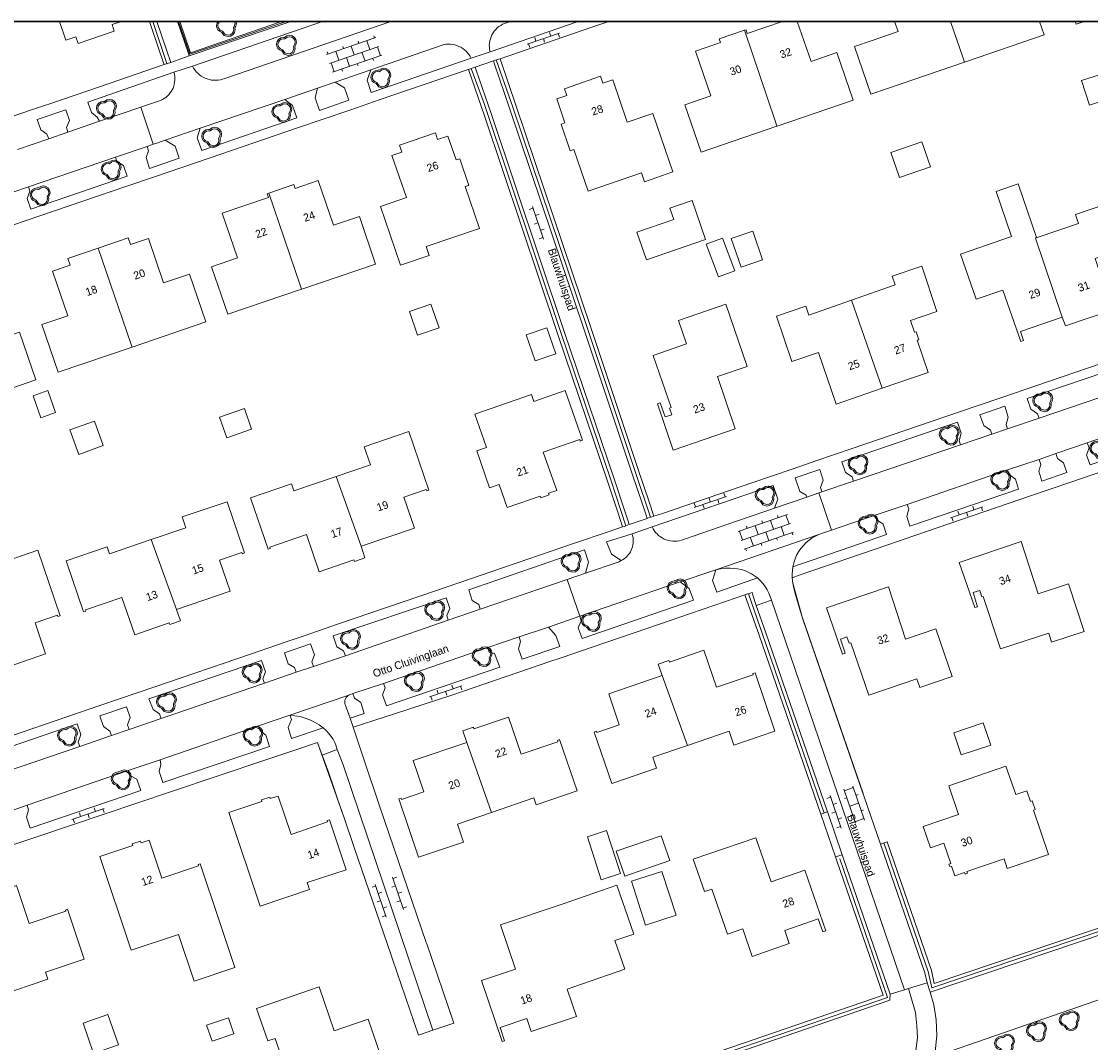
# Model space of a CAD drawing. Header units: metres. Extents: x 231584 to 239351, y 577231 to 577839.
# Tile 13 of 70: x 231784 to 231921, y 577560 to 577691. Entities that reach past the tile are written whole.
import ezdxf
from ezdxf.enums import TextEntityAlignment as Align

# ---------------------------------------------------------------- set-up
doc = ezdxf.new("R2010")
doc.units = ezdxf.units.M
doc.header["$MEASUREMENT"] = 0
for name, color, linetype, lineweight in [('B01', 1, 'Continuous', 0), ('B02', 12, 'Continuous', 0), ('B07', 12, 'Continuous', 0), ('B14', 1, 'Continuous', 0), ('HAAG', 7, 'Continuous', 0), ('S02', 7, 'Continuous', 0), ('S03', 7, 'Continuous', 0), ('s_BOOM', 7, 'Continuous', 0), ('T00', 34, 'Continuous', 0), ('T10', 7, 'Continuous', 0), ('V01', 8, 'Continuous', 0), ('V02', 253, 'Continuous', 0), ('Z02_huisnummer', 7, 'Continuous', 0), ('Z06_straatnaam', 7, 'Continuous', 0)]:
    doc.layers.add(name, color=color, linetype=linetype, lineweight=lineweight)
doc.styles.add('Style-CHAR_FAST_FONT', font='CHAR_FAST_FONT.shx')

# ---------------------------------------------------------------- blocks, each defined once
blk = doc.blocks.new('BOOM')
at = {"lineweight": -2, "flags": 128}
blk.add_lwpolyline([(12.8, 4), (12.1, 7.4), (10.2, 10.2), (7.3, 12.1), (3.9, 12.8), (0.4, 12.1), (-2.5, 10.1), (-3.9, 10.2), (-7.3, 9.5), (-10.2, 7.6), (-12.1, 4.8), (-12.8, 1.4), (-12.3, -1.4), (-11, -3.9), (-8.9, -5.8), (-6.2, -7), (-3, -11.2), (2.1, -12.8), (5.5, -12.1), (8.4, -10.2), (10.3, -7.4), (11, -4), (10.7, -1.7), (12.1, 0.9), (12.8, 4)], dxfattribs=at)
blk.add_lwpolyline([(11, 4), (10.5, 6.7), (8.9, 8.9), (6.7, 10.5), (3.9, 11), (1.1, 10.5), (-2, 8.3), (-3.8, 8.5), (-6.7, 7.9), (-8.9, 6.4), (-10.5, 4.2), (-11, 1.4), (-10.7, -0.9), (-9.6, -2.9), (-7.9, -4.4), (-5.1, -5.7), (-2, -9.7), (2.2, -11), (4.9, -10.5), (7.1, -9), (8.7, -6.7), (9.2, -3.9), (8.9, -1.3), (10.5, 1.5)], close=True, dxfattribs=at)
blk = doc.blocks.new('OV6')
at = {"color": 0}
for p, q in [((0, 0), (44, 0)), ((2, 5), (2, 0)), ((12, 0), (12, -5)), ((22, 5), (22, 0)), ((32, 0), (32, -5)), ((42, 5), (42, 0))]:
    blk.add_line(p, q, dxfattribs=at)
blk = doc.blocks.new('OV2')
at = {"color": 0}
for p, q in [((3.1, -23), (3.1, 23)), ((3.1, 21), (15.1, 21)), ((15.1, -23), (15.1, 23)), ((0.1, 11.5), (3.1, 11.5)), ((3.1, 0), (15.1, 0)), ((15.1, 10.5), (18.1, 10.5)), ((0.1, -11.5), (3.1, -11.5)), ((15.1, -10.5), (18.1, -10.5)), ((3.1, -21), (15.1, -21))]:
    blk.add_line(p, q, dxfattribs=at)
blk = doc.blocks.new('OV4')
at = {"color": 0}
for p, q in [((12.5, 15), (12.5, 12)), ((33.5, 15), (33.5, 12)), ((54.5, 15), (54.5, 12)), ((0, 12), (67, 12)), ((0, 0), (67, 0)), ((2, 12), (2, 0)), ((12.5, 0), (12.5, -12)), ((23, 12), (23, 0)), ((33.5, 0), (33.5, -12)), ((44, 12), (44, 0)), ((54.5, 0), (54.5, -12)), ((65, 12), (65, 0)), ((0, -12), (67, -12)), ((2, -12), (2, -15)), ((23, -12), (23, -15)), ((44, -12), (44, -15)), ((65, -12), (65, -15))]:
    blk.add_line(p, q, dxfattribs=at)

msp = doc.modelspace()

# ---------------------------------------------------------------- linework, layer by layer
at = {"flags": 128}
for points in [[(231583.557, 577690.779), (232382.246, 577690.779), (232382.246, 577231.173), (231583.557, 577231.173)], [(232382.246, 577231.173), (232382.246, 577690.779), (231583.557, 577690.779), (231583.557, 577231.173)]]:
    msp.add_lwpolyline(points, close=True, dxfattribs=at)
at = {"layer": 'B01', "flags": 128}
for points in [[(231788.472, 577690.779), (231789.307, 577688.35), (231790.596, 577688.793), (231790.891, 577687.933)], [(231790.891, 577687.933), (231795.503, 577689.518), (231795.224, 577690.371), (231796.427, 577690.779)], [(231881.222, 577690.779), (231876.701, 577689.23), (231876.538, 577689.703), (231876.349, 577689.638)], [(231880.512, 577677.326), (231880.543, 577677.337), (231890.276, 577680.678), (231888.188, 577686.769), (231884.88, 577685.635), (231883.117, 577690.779)], [(231895.602, 577690.779), (231896.048, 577689.481), (231892.739, 577688.321), (231890.46, 577687.54)], [(231904.567, 577685.554), (231904.808, 577685.636), (231914.79, 577689.05), (231914.197, 577690.779)], [(231918.758, 577690.779), (231918.878, 577690.429), (231919.903, 577690.779)], [(231876.349, 577689.638), (231873.114, 577688.524), (231873.275, 577688.056), (231870.058, 577686.953), (231872.014, 577681.245), (231868.694, 577680.097), (231870.805, 577673.994), (231880.512, 577677.326)], [(231890.46, 577687.54), (231892.551, 577681.443)], [(231892.551, 577681.443), (231894.83, 577682.224), (231904.567, 577685.554)], [(231863.531, 577670.215), (231867.146, 577671.465), (231864.604, 577678.982), (231861.297, 577677.864), (231859.442, 577683.299), (231858.163, 577682.863), (231857.863, 577683.735), (231853.241, 577682.147), (231853.538, 577681.284), (231852.254, 577680.846), (231853.307, 577677.752), (231852.836, 577677.593), (231853.985, 577674.194), (231854.463, 577674.356), (231856.283, 577669.008), (231863.136, 577671.358), (231863.531, 577670.215)], [(231835.496, 577661.887), (231842.343, 577664.234), (231840.525, 577669.587), (231840.997, 577669.747), (231839.841, 577673.163), (231839.362, 577673.001), (231838.31, 577676.068), (231836.978, 577675.614), (231836.688, 577676.466), (231832.078, 577674.895), (231832.378, 577674.015), (231831.125, 577673.588), (231832.971, 577668.172), (231829.667, 577667.046), (231832.229, 577659.528), (231835.877, 577660.742), (231835.496, 577661.887)], [(231819.539, 577656.44), (231819.57, 577656.45), (231829.017, 577659.659), (231826.942, 577665.766), (231823.628, 577664.64), (231821.641, 577670.365), (231818.714, 577669.349), (231818.545, 577669.844), (231815.349, 577668.752)], [(231913.81, 577663.04), (231911.446, 577669.959), (231908.631, 577668.979), (231910.604, 577663.208)], [(231815.349, 577668.752), (231815.13, 577668.677), (231815.29, 577668.21), (231809.364, 577666.168), (231811.303, 577660.445), (231807.997, 577659.297), (231810.061, 577653.22), (231819.539, 577656.44)], [(231922.555, 577667.296), (231918.78, 577666.006), (231919.168, 577664.87), (231913.868, 577663.06), (231913.81, 577663.04)], [(231917.11, 577652.851), (231917.502, 577651.726), (231923.573, 577653.801), (231922.167, 577657.917), (231922.366, 577657.985), (231922.01, 577659.026), (231921.812, 577658.958), (231921.323, 577660.386), (231924.541, 577661.486), (231922.555, 577667.296)], [(231910.604, 577663.208), (231904.059, 577660.929), (231906.074, 577655.14), (231909.474, 577656.324), (231911.772, 577649.722), (231912.15, 577649.854), (231911.756, 577650.987), (231917.11, 577652.851)], [(231793.43, 577661.69), (231789.568, 577660.376), (231789.858, 577659.523), (231787.579, 577658.744), (231789.541, 577653.026), (231786.22, 577651.884), (231788.32, 577645.775), (231797.792, 577649.008)], [(231797.792, 577649.008), (231807.24, 577652.232), (231805.154, 577658.361), (231801.833, 577657.231), (231799.878, 577662.949), (231797.58, 577662.163), (231797.294, 577663.004), (231793.436, 577661.692), (231793.43, 577661.69)], [(231894.009, 577643.724), (231899.922, 577645.747), (231898.511, 577649.873), (231898.72, 577649.944), (231898.366, 577650.975), (231898.159, 577650.904), (231897.64, 577652.419), (231901.03, 577653.578), (231899.088, 577659.384), (231895.305, 577658.119), (231895.689, 577656.971), (231890.064, 577655.004)], [(231776.022, 577641.562), (231785.464, 577644.789), (231783.352, 577650.93), (231780.065, 577649.8), (231778.113, 577655.507), (231775.813, 577654.72), (231775.519, 577655.577), (231771.665, 577654.256), (231771.65, 577654.251)], [(231890.064, 577655.004), (231884.61, 577653.097), (231884.215, 577654.251), (231880.44, 577652.959), (231882.426, 577647.151), (231885.832, 577648.316), (231888.095, 577641.701), (231894.009, 577643.724)], [(231865.547, 577641.839), (231865.187, 577641.716), (231867.206, 577635.801), (231875.155, 577638.514), (231872.869, 577645.215), (231876.665, 577646.51), (231873.938, 577654.498), (231867.891, 577652.434), (231868.925, 577649.405), (231864.647, 577647.945), (231866.933, 577641.245), (231866.735, 577641.177), (231867.022, 577640.335), (231866.161, 577640.041), (231865.547, 577641.839)], [(231842.013, 577635.708), (231843.655, 577630.965), (231844.885, 577631.391), (231845.918, 577628.411), (231850.127, 577629.882), (231850.205, 577629.663), (231851.286, 577630.046), (231851.21, 577630.26), (231852.257, 577630.626), (231850.535, 577635.515), (231855.214, 577637.135), (231855.276, 577636.956), (231855.57, 577637.058), (231853.36, 577643.432), (231849.335, 577642.036), (231849.024, 577642.934), (231841.767, 577640.381), (231843.24, 577636.133), (231842.013, 577635.708)], [(231827.192, 577623.454), (231834.012, 577625.772), (231832.66, 577629.752), (231835.526, 577630.73), (231835.581, 577630.569), (231835.865, 577630.666), (231833.302, 577638.176), (231827.576, 577636.222), (231828.361, 577633.922), (231823.983, 577632.428)], [(231823.983, 577632.428), (231818.552, 577630.575), (231818.249, 577631.463), (231812.987, 577629.667), (231815.232, 577623.091), (231815.516, 577623.188), (231815.461, 577623.349), (231820.166, 577624.955), (231821.785, 577620.192), (231826.227, 577621.702), (231826.299, 577621.495), (231827.661, 577621.967), (231827.192, 577623.454)], [(231803.49, 577615.335), (231810.354, 577617.709), (231808.994, 577621.689), (231811.867, 577622.666), (231811.922, 577622.505), (231812.206, 577622.602), (231809.972, 577629.17), (231804.225, 577627.215), (231804.692, 577625.844), (231800.225, 577624.315)], [(231800.225, 577624.315), (231794.907, 577622.495), (231794.603, 577623.385), (231789.333, 577621.581), (231791.574, 577615.033), (231791.858, 577615.13), (231791.803, 577615.291), (231796.477, 577616.891), (231798.128, 577612.116), (231802.558, 577613.648), (231802.643, 577613.411), (231803.989, 577613.892), (231803.49, 577615.335)], [(231903.881, 577621.364), (231905.881, 577615.59), (231906.242, 577615.708), (231905.656, 577617.515), (231906.512, 577617.793), (231906.777, 577616.975), (231906.968, 577617.036), (231909.161, 577610.284), (231915.371, 577612.301), (231915.743, 577611.159), (231919.908, 577612.513), (231917.919, 577618.638), (231914.009, 577617.368), (231911.827, 577624.074), (231903.881, 577621.364)], [(231779.867, 577607.307), (231786.69, 577609.644), (231785.344, 577613.622), (231788.221, 577614.602), (231788.276, 577614.441), (231788.56, 577614.538), (231785.698, 577622.94), (231779.952, 577620.983), (231781.053, 577617.751), (231776.647, 577616.244)], [(231896.999, 577611.536), (231894.805, 577618.25), (231886.863, 577615.543), (231888.901, 577609.635), (231889.271, 577609.761), (231888.656, 577611.559), (231889.488, 577611.844), (231889.773, 577611.011), (231889.982, 577611.082), (231892.278, 577604.364), (231898.438, 577606.469), (231898.826, 577605.334), (231902.97, 577606.75), (231900.881, 577612.863), (231896.999, 577611.536)], [(231869.019, 577597.906), (231874.372, 577599.736), (231874.985, 577597.937), (231880.248, 577599.73), (231877.691, 577607.236), (231877.407, 577607.139), (231877.462, 577606.978), (231872.763, 577605.378), (231871.14, 577610.123), (231866.707, 577608.607), (231866.639, 577608.807), (231865.273, 577608.344), (231865.776, 577606.87)], [(231865.776, 577606.87), (231858.932, 577604.515), (231860.285, 577600.574), (231857.413, 577599.57), (231857.357, 577599.73), (231857.074, 577599.631), (231859.321, 577593.05), (231865.056, 577595.008), (231864.584, 577596.39), (231869.019, 577597.906)], [(231843.902, 577589.332), (231849.305, 577591.177), (231849.612, 577590.278), (231854.874, 577592.075), (231852.627, 577598.656), (231852.343, 577598.559), (231852.398, 577598.398), (231847.706, 577596.796), (231846.074, 577601.555), (231841.637, 577600.044), (231841.568, 577600.244), (231840.201, 577599.772), (231840.709, 577598.3)], [(231840.709, 577598.3), (231833.835, 577595.974), (231835.194, 577591.969), (231832.342, 577591), (231832.287, 577591.161), (231832.003, 577591.065), (231834.548, 577583.569), (231840.296, 577585.52), (231839.511, 577587.833), (231843.902, 577589.332)], [(231904.931, 577581.519), (231904.86, 577581.727), (231909.64, 577583.355), (231910.054, 577582.136), (231915.356, 577583.939), (231913.42, 577589.613), (231913.628, 577589.684), (231913.239, 577590.814), (231913.031, 577590.742), (231912.567, 577592.095), (231911.131, 577591.602), (231909.876, 577595.24), (231902.55, 577592.713), (231903.805, 577589.073), (231899.258, 577587.505), (231900.191, 577584.801), (231901.892, 577585.388), (231902.8, 577582.758), (231902.571, 577582.68), (231902.674, 577582.377), (231902.882, 577582.448), (231903.308, 577581.198), (231904.557, 577581.624), (231904.628, 577581.416), (231904.931, 577581.519)], [(231814.061, 577590.608), (231810.201, 577589.317), (231814.207, 577577.309), (231820.544, 577579.423), (231820.245, 577580.319), (231825.233, 577581.98), (231823.105, 577588.371), (231822.818, 577588.272), (231822.873, 577588.111), (231818.191, 577586.496), (231816.527, 577591.428), (231815.514, 577591.091), (231815.445, 577591.298), (231814.372, 577590.942), (231814.441, 577590.734), (231814.061, 577590.608)], [(231797.873, 577585.079), (231793.633, 577583.661), (231797.666, 577571.643), (231803.738, 577573.685), (231805.753, 577567.694), (231810.987, 577569.454), (231808.972, 577575.445), (231806.54, 577582.729), (231806.255, 577582.634), (231806.309, 577582.473), (231801.597, 577580.899), (231799.965, 577585.779), (231798.949, 577585.439), (231798.881, 577585.642), (231797.805, 577585.284), (231797.873, 577585.079)], [(231871.199, 577579.16), (231872.154, 577579.489), (231874.146, 577573.702), (231876.132, 577574.386), (231877.312, 577570.857), (231882.065, 577572.5), (231881.508, 577574.165), (231885.804, 577575.659), (231886.371, 577574.009), (231886.76, 577574.131), (231884.084, 577581.915), (231879.754, 577580.423), (231877.808, 577586.077), (231869.771, 577583.311), (231871.199, 577579.16)], [(231780.778, 577579.44), (231780.841, 577579.254), (231776.608, 577577.821), (231777.608, 577574.844), (231776.381, 577574.433), (231777.975, 577569.679), (231779.204, 577570.091), (231780.64, 577565.814), (231786.972, 577567.931), (231786.674, 577568.823), (231791.66, 577570.489), (231789.52, 577576.894), (231789.235, 577576.799), (231789.289, 577576.638), (231784.577, 577575.063), (231782.955, 577579.969), (231781.926, 577579.621), (231781.862, 577579.809), (231780.778, 577579.44)], [(231859.985, 577579.999), (231853.085, 577577.615), (231845.041, 577574.901), (231846.953, 577569.235), (231842.603, 577567.769), (231845.261, 577559.942), (231845.573, 577560.047), (231845.008, 577561.724), (231848.43, 577562.876), (231848.996, 577561.214), (231854.782, 577563.141), (231853.593, 577566.667)], [(231860.978, 577569.215), (231859.713, 577572.876), (231862.154, 577573.72), (231859.985, 577579.999)], [(231853.593, 577566.667), (231855.55, 577567.34), (231860.978, 577569.215)], [(231818.127, 577554.559), (231820.113, 577555.241), (231821.329, 577551.704), (231826.048, 577553.365), (231825.477, 577555.035), (231829.804, 577556.52), (231830.394, 577554.81), (231830.771, 577554.941), (231828.073, 577562.788), (231823.723, 577561.293), (231821.799, 577566.944), (231813.756, 577564.17), (231815.183, 577560.018), (231816.138, 577560.346), (231818.127, 577554.559)]]:
    msp.add_lwpolyline(points, dxfattribs=at)
at = {"layer": 'B02', "flags": 128}
for points in [[(231895.112, 577673.97), (231896.21, 577670.765), (231900.205, 577672.132), (231899.108, 577675.338), (231895.112, 577673.97)], [(231875.898, 577659.24), (231878.668, 577660.177), (231877.412, 577663.89), (231874.642, 577662.953), (231875.898, 577659.24)], [(231873.537, 577662.989), (231871.43, 577662.198), (231872.999, 577658.01), (231875.106, 577658.801), (231873.537, 577662.989)], [(231836.13, 577654.525), (231833.363, 577653.583), (231834.401, 577650.535), (231837.168, 577651.477), (231836.13, 577654.525)], [(231786.97, 577643.42), (231785.089, 577642.741), (231786.107, 577639.919), (231787.987, 577640.604), (231786.97, 577643.42)], [(231812.207, 577641.11), (231809.024, 577640.007), (231809.934, 577637.382), (231813.117, 577638.485), (231812.207, 577641.11)], [(231792.961, 577639.497), (231789.825, 577638.375), (231790.946, 577635.242), (231794.082, 577636.364), (231792.961, 577639.497)], [(231857.964, 577580.677), (231860.441, 577581.474), (231858.664, 577586.997), (231856.187, 577586.2), (231857.964, 577580.677)], [(231867.564, 577576.127), (231865.747, 577581.752), (231861.846, 577580.492), (231863.663, 577574.867), (231867.564, 577576.127)], [(231791.517, 577562.309), (231792.857, 577558.405), (231796.031, 577559.495), (231794.691, 577563.399), (231791.517, 577562.309)]]:
    msp.add_lwpolyline(points, dxfattribs=at)
at = {"layer": 'B07', "flags": 128}
for points in [[(231904.567, 577685.554), (231904.353, 577686.178), (231902.776, 577690.779)], [(231876.349, 577689.638), (231880.314, 577677.912), (231880.512, 577677.326)], [(231819.539, 577656.44), (231819.364, 577656.955), (231815.349, 577668.752)], [(231913.81, 577663.04), (231913.649, 577662.985), (231917.11, 577652.851)], [(231793.43, 577661.69), (231797.629, 577649.481), (231797.792, 577649.008)], [(231890.064, 577655.004), (231894.009, 577643.724)], [(231823.983, 577632.428), (231827.192, 577623.454)], [(231800.225, 577624.315), (231803.49, 577615.335)], [(231865.776, 577606.87), (231869.019, 577597.906)], [(231843.902, 577589.332), (231840.709, 577598.3)]]:
    msp.add_lwpolyline(points, dxfattribs=at)
at = {"layer": 'B14', "flags": 128}
for points in [[(231919.59, 577683.19), (231920.606, 577680.036), (231925.189, 577681.512), (231924.173, 577684.666), (231919.59, 577683.19)], [(231862.533, 577663.759), (231863.754, 577660.192), (231871.35, 577662.792), (231869.631, 577667.815), (231866.766, 577666.835), (231867.264, 577665.378), (231862.533, 577663.759)], [(231848.355, 577650.575), (231849.485, 577647.254), (231852.135, 577648.155), (231851.006, 577651.476), (231848.355, 577650.575)], [(231907.926, 577597.97), (231906.975, 577600.793), (231903.177, 577599.514), (231904.128, 577596.692), (231907.926, 577597.97)], [(231865.676, 577586.342), (231859.904, 577584.367), (231860.999, 577581.168), (231866.77, 577583.143), (231865.676, 577586.342)], [(231810.145, 577562.997), (231807.35, 577562.038), (231808.062, 577559.965), (231810.857, 577560.925), (231810.145, 577562.997)]]:
    msp.add_lwpolyline(points, dxfattribs=at)
at = {"layer": 'HAAG'}
msp.add_line((231800.464, 577690.779), (231802.256, 577685.358), dxfattribs=at)
at = {"layer": 'HAAG', "flags": 128}
for points in [[(231817.54, 577690.779), (231805.193, 577686.555), (231803.753, 577690.779)], [(231846.629, 577679.777), (231844.507, 577685.831)], [(231842.947, 577680.237), (231841.279, 577684.728)], [(231842.947, 577680.237), (231852.824, 577650.743), (231859.197, 577631.959)], [(231846.629, 577679.777), (231856.216, 577651.371), (231862.339, 577633.033)], [(231862.339, 577633.033), (231864.299, 577627.181)], [(231859.197, 577631.959), (231861.139, 577626.099)], [(231999.574, 577621.95), (232000.909, 577618.053), (232001.296, 577617.099), (232004.988, 577605.893), (232006.116, 577602.471), (231900.367, 577566.807), (231899.884, 577568.914), (231894.2, 577585.42)], [(231882.536, 577618.747), (231883.843, 577614.113)], [(231876.838, 577617.359), (231879.784, 577608.977)], [(231891.551, 577591.732), (231883.794, 577614.288)], [(231883.843, 577614.113), (231891.532, 577591.788)], [(231879.784, 577608.977), (231886.575, 577589.229)], [(231824.989, 577588.612), (231821.572, 577598.272)], [(231743.912, 577565.003), (231757.954, 577524.893), (231758.155, 577524.381), (231760.053, 577519.548), (231769.346, 577522.739), (231812.124, 577537.429), (231841.667, 577547.399), (231848.505, 577549.726), (231894.69, 577565.591), (231888.582, 577583.369)]]:
    msp.add_lwpolyline(points, dxfattribs=at)
at = {"layer": 's_BOOM'}
msp.add_line((231811.177, 577690.498), (231811.119, 577690.779), dxfattribs=at)
at = {"layer": 's_BOOM', "flags": 128}
for points in [[(231808.825, 577690.779), (231808.692, 577690.585), (231808.623, 577690.243), (231808.67, 577689.956), (231808.804, 577689.708), (231809.011, 577689.516), (231809.277, 577689.396), (231809.601, 577688.98), (231810.109, 577688.823), (231810.454, 577688.892), (231810.737, 577689.081), (231810.927, 577689.36), (231810.997, 577689.701), (231810.967, 577689.932), (231811.11, 577690.187), (231811.177, 577690.498)], [(231854.828, 577690.779), (231855.009, 577690.723), (231855.289, 577690.779)]]:
    msp.add_lwpolyline(points, dxfattribs=at)
msp.add_lwpolyline([(231810.941, 577690.779), (231809.065, 577690.779), (231809.006, 577690.739), (231808.853, 577690.517), (231808.797, 577690.24), (231808.835, 577690.013), (231808.942, 577689.815), (231809.107, 577689.66), (231809.386, 577689.534), (231809.703, 577689.128), (231810.118, 577689), (231810.387, 577689.054), (231810.614, 577689.205), (231810.766, 577689.428), (231810.824, 577689.707), (231810.789, 577689.966), (231810.948, 577690.248), (231811.002, 577690.499), (231810.946, 577690.772)], close=True, dxfattribs=at)
at = {"layer": 'T00', "flags": 128}
for points in [[(231801.904, 577685.235), (231801.356, 577686.837), (231800.006, 577690.779)], [(231844.987, 577685.996), (231847.055, 577679.922), (231856.642, 577651.516), (231862.765, 577633.178), (231864.113, 577629.141), (231864.725, 577627.322)], [(231842.99, 577678.664), (231840.928, 577684.608)], [(231852.397, 577650.602), (231842.99, 577678.664)], [(231860.714, 577625.954), (231860.097, 577627.818), (231858.77, 577631.818), (231852.397, 577650.602)], [(231893.775, 577585.273), (231894.626, 577585.566), (231900.31, 577569.06), (231900.692, 577567.391), (231912.486, 577571.369), (232005.549, 577602.755), (232004.562, 577605.748), (232000.87, 577616.954), (232000.483, 577617.908), (231999.148, 577621.805), (232000, 577622.096)], [(231878.244, 577612.076), (231876.408, 577617.223)], [(231886.133, 577589.115), (231878.244, 577612.076)], [(231742.154, 577571.387), (231743.806, 577566.666), (231758.376, 577525.049), (231758.574, 577524.545), (231760.315, 577520.113), (231811.98, 577537.855), (231841.522, 577547.825), (231848.359, 577550.151), (231894.118, 577565.871), (231888.157, 577583.223), (231888.025, 577583.608)]]:
    msp.add_lwpolyline(points, dxfattribs=at)
at = {"layer": 'T10', "flags": 128}
for points in [[(231816.951, 577690.779), (231805.27, 577686.756), (231803.903, 577690.779)], [(232001.722, 577617.245), (232005.414, 577606.039), (232006.34, 577603.229), (232006.693, 577602.191), (232006.067, 577601.98), (231900.142, 577566.256)], [(231900.68, 577557.987), (232060.28, 577613.236)], [(231895.025, 577566.002), (231895.003, 577565.223), (231848.651, 577549.3), (231841.813, 577546.973), (231812.27, 577537.003), (231769.492, 577522.313), (231759.792, 577518.982)]]:
    msp.add_lwpolyline(points, dxfattribs=at)
at = {"layer": 'V01', "flags": 128}
for points in [[(231899.76, 577567.452), (231897.393, 577566.742)], [(231900.142, 577566.256), (231899.76, 577567.452)], [(231897.393, 577566.742), (231897.857, 577565.114), (231898.257, 577563.645), (231898.442, 577561.94), (231898.53, 577560.467), (231898.308, 577558.794), (231897.996, 577557.208)], [(231900.68, 577557.987), (231900.81, 577558.608), (231901.015, 577560.691), (231900.915, 577562.731), (231900.621, 577564.633), (231900.142, 577566.256)]]:
    msp.add_lwpolyline(points, dxfattribs=at)
at = {"layer": 'V02'}
for p, q in [((231805.529, 577685.038), (231822.229, 577690.779)), ((231855.019, 577690.779), (231843.705, 577686.891))]:
    msp.add_line(p, q, dxfattribs=at)
at = {"layer": 'V02', "flags": 128}
for points in [[(231800.945, 577690.779), (231802.196, 577687.125), (231802.742, 577685.527)], [(231805.115, 577686.355), (231805.009, 577686.666), (231803.603, 577690.779)], [(231818.135, 577690.779), (231805.376, 577686.443), (231805.115, 577686.355)], [(231830.998, 577690.779), (231809.681, 577683.446), (231809.409, 577683.354), (231809.131, 577683.286), (231808.848, 577683.242), (231808.562, 577683.222), (231808.275, 577683.228), (231807.99, 577683.258), (231807.708, 577683.313), (231807.433, 577683.392), (231807.165, 577683.495), (231806.907, 577683.62), (231806.661, 577683.768), (231806.429, 577683.936), (231806.212, 577684.123), (231806.012, 577684.329), (231805.831, 577684.551), (231805.669, 577684.788), (231805.529, 577685.038)], [(231843.705, 577686.891), (231843.65, 577687.164), (231843.619, 577687.44), (231843.613, 577687.718), (231843.632, 577687.995), (231843.676, 577688.27), (231843.745, 577688.54), (231843.837, 577688.802), (231843.953, 577689.055), (231844.091, 577689.296), (231844.25, 577689.524), (231844.429, 577689.737), (231844.626, 577689.933), (231844.84, 577690.111), (231845.069, 577690.269), (231845.311, 577690.405), (231845.565, 577690.519), (231846.312, 577690.779)], [(231844.987, 577685.996), (231856.778, 577690.042), (231858.924, 577690.779)], [(231828.423, 577684.549), (231837.551, 577687.728), (231837.821, 577687.794), (231838.095, 577687.836), (231838.372, 577687.854), (231838.65, 577687.847), (231838.926, 577687.816), (231839.198, 577687.76), (231839.464, 577687.681), (231839.723, 577687.579), (231839.971, 577687.454), (231840.207, 577687.308), (231840.429, 577687.141), (231840.636, 577686.956), (231840.826, 577686.753), (231840.997, 577686.534), (231841.148, 577686.301), (231841.278, 577686.056)], [(231805.115, 577686.355), (231802.742, 577685.527)], [(231843.705, 577686.891), (231841.278, 577686.056)], [(231801.904, 577685.235), (231793.597, 577682.394), (231787.099, 577680.173), (231786.801, 577680.071), (231785.277, 577679.55), (231781.644, 577678.308), (231776.979, 577676.713)], [(231802.742, 577685.527), (231801.904, 577685.235)], [(231803.153, 577684.25), (231805.529, 577685.038)], [(231841.278, 577686.056), (231828.465, 577681.653), (231827.952, 577683.236), (231828.423, 577684.549)], [(231841.78, 577684.899), (231844.136, 577685.704)], [(231844.136, 577685.704), (231844.521, 577685.836), (231844.987, 577685.996)], [(231863.872, 577627.037), (231863.732, 577627.451), (231863.261, 577628.85), (231861.913, 577632.887), (231855.79, 577651.225), (231846.203, 577679.631), (231844.274, 577685.298), (231844.136, 577685.704)], [(231780.668, 577664.023), (231785.971, 577665.834), (231797.137, 577669.649), (231800.529, 577670.807), (231804.162, 577672.048), (231807.795, 577673.29), (231818.988, 577677.113), (231822.297, 577678.243), (231825.846, 577679.456), (231829.479, 577680.697), (231840.887, 577684.594), (231840.928, 577684.608)], [(231793.604, 577677.973), (231793.327, 577678.511), (231792.595, 577679.072), (231792.13, 577680.435), (231803.153, 577684.25)], [(231803.153, 577684.25), (231803.216, 577684), (231803.257, 577683.746), (231803.276, 577683.489), (231803.273, 577683.231), (231803.248, 577682.974), (231803.201, 577682.721), (231803.132, 577682.473), (231803.042, 577682.231), (231802.932, 577681.998), (231802.802, 577681.776), (231802.653, 577681.565), (231802.487, 577681.368), (231802.305, 577681.186), (231802.107, 577681.021), (231801.896, 577680.873), (231801.673, 577680.744), (231801.44, 577680.634), (231801.198, 577680.545), (231799.377, 577679.928), (231798.9, 577679.767)], [(231828.423, 577684.549), (231823.853, 577682.981)], [(231840.928, 577684.608), (231841.78, 577684.899)], [(231841.78, 577684.899), (231841.907, 577684.532), (231843.844, 577678.947), (231853.251, 577650.885), (231859.624, 577632.101), (231860.951, 577628.101), (231861.42, 577626.686), (231861.566, 577626.245)], [(231821.573, 577682.213), (231817.397, 577680.771)], [(231823.853, 577682.981), (231825.037, 577682.242), (231825.587, 577680.659), (231821.833, 577679.369), (231821.293, 577680.961), (231821.573, 577682.213)], [(231821.573, 577682.213), (231823.853, 577682.981)], [(231798.9, 577679.767), (231793.604, 577677.973)], [(231800.509, 577675.015), (231798.9, 577679.767)], [(231817.397, 577680.771), (231818.386, 577680.009), (231818.938, 577678.409), (231806.744, 577674.211), (231806.12, 577675.824), (231806.541, 577677.069)], [(231806.541, 577677.069), (231817.397, 577680.771)], [(231787.117, 577675.72), (231786.854, 577676.325), (231786.066, 577676.869), (231785.624, 577678.18), (231789.276, 577679.415), (231789.75, 577678.052), (231789.372, 577677.168), (231789.556, 577676.571)], [(231789.556, 577676.571), (231793.604, 577677.973)], [(231806.541, 577677.069), (231802.055, 577675.548)], [(231783.106, 577674.365), (231787.117, 577675.72)], [(231789.556, 577676.571), (231787.117, 577675.72)], [(231802.055, 577675.548), (231803.321, 577674.79), (231803.83, 577673.251), (231800.039, 577671.911), (231799.59, 577673.306), (231799.913, 577674.159), (231799.73, 577674.746)], [(231800.509, 577675.015), (231800.985, 577675.179), (231802.055, 577675.548)], [(231799.73, 577674.746), (231795.658, 577673.367)], [(231799.73, 577674.746), (231800.509, 577675.015)], [(231795.658, 577673.367), (231795.851, 577672.825), (231796.687, 577672.285), (231797.16, 577670.925), (231784.823, 577666.685), (231784.345, 577668.073), (231784.688, 577668.993), (231784.521, 577669.561)], [(231784.521, 577669.561), (231795.658, 577673.367)], [(231784.521, 577669.561), (231780.449, 577668.208)], [(231925.47, 577648.07), (231913.714, 577644.052), (231909.34, 577642.558), (231906.209, 577641.488), (231902.022, 577640.057), (231890.158, 577636.002), (231885.603, 577634.446), (231882.443, 577633.366), (231877.394, 577631.64), (231865.808, 577627.681), (231864.725, 577627.322)], [(231914.131, 577639.907), (231913.939, 577640.464), (231913.074, 577641.024), (231912.597, 577642.404), (231927.359, 577647.43), (231927.816, 577646.024), (231927.517, 577645.076), (231927.673, 577644.515)], [(231927.673, 577644.515), (231914.131, 577639.907)], [(231908.061, 577637.842), (231907.888, 577638.364), (231907.027, 577638.953), (231906.549, 577640.336), (231909.742, 577641.422), (231910.183, 577640.032), (231909.902, 577639.077), (231910.092, 577638.533)], [(231914.131, 577639.907), (231910.092, 577638.533)], [(231890.335, 577631.81), (231890.142, 577632.376), (231889.319, 577632.938), (231888.845, 577634.298), (231903.681, 577639.356), (231904.14, 577637.97), (231903.867, 577637.003), (231904.034, 577636.471)], [(231910.092, 577638.533), (231908.061, 577637.842)], [(231933.868, 577638.46), (231928.432, 577636.561), (231920.666, 577633.917), (231920.229, 577635.165), (231920.548, 577636.072), (231920.293, 577636.73)], [(231920.293, 577636.73), (231927.84, 577639.313)], [(231908.061, 577637.842), (231904.034, 577636.471)], [(231882.476, 577619.432), (231883.363, 577619.737), (231894.591, 577623.597), (231896.098, 577624.115), (231898.043, 577624.784), (231911.675, 577629.447), (231915.306, 577630.689), (231918.188, 577631.675), (231922.298, 577633.081), (231932.744, 577636.655), (231933.181, 577636.804), (231933.376, 577636.233), (231933.682, 577635.336)], [(231904.034, 577636.471), (231890.335, 577631.81)], [(231920.293, 577636.73), (231916.28, 577635.338)], [(231914.152, 577634.601), (231910.095, 577633.248)], [(231916.28, 577635.338), (231916.486, 577634.702), (231917.268, 577634.173), (231917.702, 577632.912), (231914.49, 577631.818), (231914.094, 577633.108), (231914.369, 577633.968), (231914.152, 577634.601)], [(231914.152, 577634.601), (231916.28, 577635.338)], [(231884.336, 577629.768), (231884.264, 577629.995), (231883.441, 577630.484), (231882.85, 577632.249), (231885.999, 577633.308), (231886.44, 577631.954), (231886.097, 577630.993), (231886.282, 577630.431)], [(231910.095, 577633.248), (231910.317, 577632.623), (231911.091, 577632.076), (231911.509, 577630.801), (231897.537, 577626.03), (231897.15, 577627.266), (231897.417, 577628.258), (231897.188, 577628.832)], [(231897.188, 577628.832), (231910.095, 577633.248)], [(231890.335, 577631.81), (231886.282, 577630.431)], [(231864.488, 577625.957), (231880.007, 577631.262), (231880.609, 577629.512), (231880.197, 577628.36)], [(231885.893, 577630.299), (231884.336, 577629.768)], [(231886.282, 577630.431), (231885.893, 577630.299)], [(231887.514, 577625.533), (231885.893, 577630.299)], [(231884.336, 577629.768), (231880.197, 577628.36)], [(231897.188, 577628.832), (231893.125, 577627.457)], [(231880.197, 577628.36), (231878.836, 577627.897), (231875.299, 577626.664), (231868.777, 577624.431), (231868.519, 577624.317), (231868.252, 577624.226), (231867.978, 577624.16), (231867.698, 577624.118), (231867.417, 577624.101), (231867.135, 577624.11), (231866.855, 577624.143), (231866.579, 577624.201), (231866.309, 577624.284), (231866.047, 577624.39), (231865.797, 577624.52), (231865.558, 577624.671), (231865.334, 577624.842), (231865.127, 577625.033), (231864.937, 577625.242), (231864.766, 577625.467), (231864.616, 577625.706), (231864.488, 577625.957)], [(231893.125, 577627.457), (231893.317, 577626.864), (231894.135, 577626.282), (231894.57, 577624.985), (231882.549, 577620.837)], [(231887.514, 577625.533), (231893.125, 577627.457)], [(231861.566, 577626.245), (231860.89, 577626.014), (231860.714, 577625.954)], [(231861.566, 577626.245), (231863.872, 577627.037)], [(231864.725, 577627.322), (231864.351, 577627.198), (231864.044, 577627.096), (231864.012, 577627.085), (231863.872, 577627.037)], [(231860.714, 577625.954), (231858.858, 577625.319), (231854.551, 577623.846), (231841.091, 577619.244), (231836.704, 577617.743), (231824.266, 577613.491), (231819.844, 577611.979), (231817.413, 577611.147), (231813.104, 577609.674), (231800.58, 577605.391), (231796.168, 577603.883), (231793.663, 577603.026), (231789.434, 577601.58), (231776.823, 577597.268), (231772.424, 577595.764), (231770.057, 577594.954), (231765.762, 577593.485), (231753.265, 577589.213), (231748.735, 577587.663), (231745.802, 577586.66), (231741.753, 577585.276), (231729.048, 577580.932), (231724.669, 577579.434), (231721.891, 577578.484)], [(231860.505, 577621.613), (231859.273, 577622.44), (231858.66, 577624.013), (231861.926, 577625.048)], [(231861.926, 577625.048), (231861.995, 577624.819), (231862.044, 577624.585), (231862.072, 577624.348), (231862.081, 577624.109), (231862.069, 577623.87), (231862.036, 577623.633), (231861.984, 577623.4), (231861.912, 577623.172), (231861.82, 577622.951), (231861.71, 577622.739), (231861.583, 577622.537), (231861.438, 577622.346), (231861.278, 577622.169), (231861.103, 577622.005), (231860.915, 577621.858), (231860.715, 577621.727), (231860.505, 577621.613)], [(231864.488, 577625.957), (231861.926, 577625.048)], [(231885.889, 577624.97), (231872.682, 577620.422)], [(231882.549, 577620.837), (231882.664, 577621.34), (231882.824, 577621.83), (231883.03, 577622.302), (231883.279, 577622.754), (231883.568, 577623.181), (231883.896, 577623.578), (231884.26, 577623.944), (231884.632, 577624.254), (231885.029, 577624.529), (231885.449, 577624.769), (231885.889, 577624.97)], [(231885.889, 577624.97), (231886.345, 577625.132), (231887.514, 577625.533)], [(231842.438, 577615.393), (231842.252, 577615.981), (231841.428, 577616.525), (231840.978, 577617.884), (231855.831, 577622.991), (231856.355, 577621.425), (231855.952, 577619.995)], [(231860.505, 577621.613), (231860.249, 577621.48), (231855.952, 577619.995)], [(231872.682, 577620.422), (231873.285, 577620.557), (231873.898, 577620.63), (231874.515, 577620.64), (231874.989, 577620.626), (231875.459, 577620.57), (231875.922, 577620.472), (231876.375, 577620.333), (231876.814, 577620.154), (231877.234, 577619.936), (231877.634, 577619.681), (231878.009, 577619.392)], [(231882.549, 577620.837), (231882.496, 577620.37), (231882.471, 577619.902), (231882.476, 577619.432)], [(231853.604, 577619.195), (231842.438, 577615.393)], [(231855.952, 577619.995), (231853.604, 577619.195)], [(231855.206, 577614.49), (231853.604, 577619.195)], [(231872.682, 577620.422), (231872.29, 577620.302), (231868.1, 577618.886)], [(231878.009, 577619.392), (231872.777, 577617.563), (231872.257, 577619.073), (231872.682, 577620.422)], [(231879.809, 577616.534), (231879.657, 577616.999), (231879.467, 577617.449), (231879.241, 577617.883), (231878.98, 577618.297), (231878.687, 577618.688), (231878.362, 577619.054), (231878.009, 577619.392)], [(231893.775, 577585.273), (231891.698, 577591.305), (231883.746, 577614.396), (231883.468, 577615.204), (231882.841, 577617.408), (231882.658, 577618.071), (231882.536, 577618.747), (231882.476, 577619.432)], [(231868.1, 577618.886), (231869.264, 577618.062), (231869.823, 577616.54), (231855.51, 577611.611), (231855.012, 577613.019), (231855.389, 577613.884), (231855.206, 577614.49)], [(231855.206, 577614.49), (231866.591, 577618.365), (231868.1, 577618.886)], [(231825.166, 577609.406), (231824.903, 577610.046), (231824.051, 577610.581), (231823.587, 577611.954), (231838.091, 577616.858), (231838.566, 577615.489), (231838.169, 577614.581), (231838.337, 577613.987)], [(231826.151, 577600.238), (231828.811, 577601.107), (231831.573, 577602.01), (231838.819, 577604.378), (231844.385, 577606.28), (231848.775, 577607.78), (231851.374, 577608.668), (231852.585, 577609.082), (231852.95, 577609.206), (231856.823, 577610.53), (231863.925, 577612.957), (231869.428, 577614.838), (231873.914, 577616.371), (231876.408, 577617.223)], [(231876.408, 577617.223), (231877.329, 577617.513), (231877.43, 577617.193), (231877.85, 577615.86)], [(231877.85, 577615.86), (231879.809, 577616.534)], [(231879.809, 577616.534), (231880.986, 577613.041), (231896.865, 577566.583)], [(231842.438, 577615.393), (231838.337, 577613.987)], [(231877.85, 577615.86), (231879.094, 577612.371), (231886.993, 577589.38)], [(231838.337, 577613.987), (231825.166, 577609.406)], [(231855.206, 577614.49), (231851.188, 577613.103)], [(231851.188, 577613.103), (231852.162, 577612.022), (231852.652, 577610.613), (231847.806, 577608.962), (231847.338, 577610.326), (231847.593, 577611.25), (231847.45, 577611.831)], [(231847.45, 577611.831), (231851.188, 577613.103)], [(231818.852, 577607.297), (231818.632, 577607.912), (231817.81, 577608.363), (231817.324, 577609.778), (231820.694, 577610.95), (231821.174, 577609.524), (231820.864, 577608.644), (231821.074, 577608.028)], [(231847.45, 577611.831), (231843.402, 577610.482)], [(231843.402, 577610.482), (231843.595, 577609.869), (231844.282, 577609.712), (231844.958, 577607.967), (231830.424, 577603.005), (231829.927, 577604.409), (231830.273, 577605.31), (231830.034, 577605.871)], [(231830.034, 577605.871), (231843.402, 577610.482)], [(231801.511, 577601.385), (231801.299, 577601.95), (231800.488, 577602.504), (231799.951, 577603.891), (231814.407, 577608.824), (231814.884, 577607.337), (231814.578, 577606.459), (231814.792, 577605.889)], [(231825.166, 577609.406), (231821.074, 577608.028)], [(231818.852, 577607.297), (231814.792, 577605.889)], [(231821.074, 577608.028), (231818.852, 577607.297)], [(231814.792, 577605.889), (231801.511, 577601.385)], [(231830.034, 577605.871), (231826.107, 577604.56)], [(231825.719, 577604.419), (231818.018, 577601.778)], [(231825.746, 577601.407), (231825.125, 577603.152), (231825.1, 577603.234), (231825.083, 577603.319), (231825.073, 577603.404), (231825.07, 577603.49), (231825.075, 577603.576), (231825.087, 577603.661), (231825.106, 577603.745), (231825.132, 577603.827), (231825.165, 577603.906), (231825.205, 577603.982), (231825.251, 577604.055), (231825.303, 577604.123), (231825.361, 577604.187), (231825.424, 577604.245), (231825.492, 577604.298), (231825.564, 577604.345), (231825.64, 577604.385), (231825.719, 577604.419)], [(231825.719, 577604.419), (231826.107, 577604.56)], [(231826.107, 577604.56), (231826.327, 577603.974), (231827.112, 577603.403), (231827.577, 577602.027), (231825.746, 577601.407)], [(231795.152, 577599.198), (231794.943, 577599.76), (231794.127, 577600.357), (231793.67, 577601.721), (231797.073, 577602.871), (231797.535, 577601.511), (231797.208, 577600.547), (231797.415, 577599.963)], [(231801.511, 577601.385), (231797.415, 577599.963)], [(231818.018, 577601.778), (231814.002, 577600.417)], [(231822.317, 577600.17), (231818.257, 577598.799), (231817.79, 577600.234), (231818.221, 577601.227), (231818.018, 577601.778)], [(231818.018, 577601.778), (231818.683, 577601.724), (231819.34, 577601.609), (231819.983, 577601.433), (231820.608, 577601.2), (231821.209, 577600.91), (231821.78, 577600.565), (231822.317, 577600.17)], [(231825.746, 577601.407), (231826.151, 577600.238)], [(231777.763, 577593.237), (231777.581, 577593.826), (231776.783, 577594.414), (231776.393, 577595.771), (231790.767, 577600.698), (231791.229, 577599.323), (231790.872, 577598.353), (231791.068, 577597.788)], [(231797.415, 577599.963), (231795.152, 577599.198)], [(231814.002, 577600.417), (231814.239, 577599.809), (231814.96, 577599.241), (231815.43, 577597.797), (231801.754, 577593.156), (231801.247, 577594.573), (231801.481, 577595.481), (231801.377, 577596.083)], [(231801.377, 577596.083), (231814.002, 577600.417)], [(231824.117, 577597.381), (231823.973, 577597.841), (231823.788, 577598.286), (231823.564, 577598.713), (231823.303, 577599.118), (231823.006, 577599.497), (231822.677, 577599.849), (231822.317, 577600.17)], [(231836.35, 577561.411), (231839.05, 577562.298), (231835.584, 577572.467), (231835.521, 577572.651), (231829.588, 577590.06), (231827.513, 577596.149), (231826.271, 577599.878), (231826.151, 577600.238)], [(231795.152, 577599.198), (231791.068, 577597.788)], [(231770.951, 577581.311), (231771.035, 577581.339), (231771.353, 577581.446), (231781.449, 577584.828), (231785.691, 577586.25), (231798.418, 577590.514), (231802.724, 577591.957), (231814.939, 577596.049), (231819.305, 577597.513), (231821.188, 577598.143), (231821.572, 577598.272), (231821.742, 577597.823), (231822.18, 577596.666)], [(231791.068, 577597.788), (231777.763, 577593.237)], [(231822.18, 577596.666), (231824.117, 577597.381)], [(231824.117, 577597.381), (231824.87, 577595.411), (231836.35, 577561.411)], [(231801.377, 577596.083), (231797.289, 577594.685)], [(231822.18, 577596.666), (231822.933, 577594.616), (231824.704, 577589.446), (231824.898, 577588.879), (231826.289, 577584.818), (231831.02, 577571.006), (231831.189, 577570.512), (231834.529, 577560.763), (231836.35, 577561.411)], [(231797.289, 577594.685), (231797.495, 577594.058), (231798.411, 577593.583), (231798.933, 577592.148), (231784.724, 577587.298), (231784.232, 577588.708), (231784.496, 577589.652), (231784.351, 577590.24)], [(231784.351, 577590.24), (231797.289, 577594.685)], [(231784.351, 577590.24), (231780.324, 577588.86)], [(231886.993, 577589.38), (231886.133, 577589.115)], [(231886.133, 577589.115), (231888.025, 577583.608)], [(231886.993, 577589.38), (231887.023, 577589.293), (231888.879, 577583.889)], [(231899.76, 577567.452), (231899.459, 577568.767), (231893.775, 577585.273)], [(231888.025, 577583.608), (231888.879, 577583.889)], [(231888.879, 577583.889), (231889.008, 577583.515), (231895.025, 577566.002)], [(231895.025, 577566.002), (231896.865, 577566.583)], [(231896.865, 577566.583), (231897.393, 577566.742)]]:
    msp.add_lwpolyline(points, dxfattribs=at)

# ---------------------------------------------------------------- block references
at = {"layer": 'S02', "xscale": 0.1, "yscale": 0.1, "zscale": 0.1}
for name, p, rotation in [('OV4', (231829.456, 577687.577), 198.9834419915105), ('OV6', (231850.555, 577662.851), 108.6494934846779), ('OV4', (231875.909, 577624.209), 19.00180428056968), ('OV2', (231889.544, 577590.023), 18.87004782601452), ('OV6', (231888.738, 577587.317), 108.8700478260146), ('OV6', (231831.196, 577581.036), 288.6571026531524), ('OV6', (231830.393, 577575.91), 108.6571026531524)]:
    msp.add_blockref(name, p, dxfattribs=dict(at, rotation=rotation))
at = {"layer": 'S03', "xscale": 0.1, "yscale": 0.1, "zscale": 0.1}
for p, rotation in [((231852.623, 577689.286), 198.9644066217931), ((231869.876, 577628.435), 18.87243075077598), ((231906.916, 577628.525), 198.8534274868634), ((231840.094, 577605.565), 198.8502309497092), ((231794.222, 577589.83), 198.8464643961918)]:
    msp.add_blockref('OV6', p, dxfattribs=dict(at, rotation=rotation))
at = {"layer": 's_BOOM', "xscale": 0.1, "yscale": 0.1, "zscale": 0.1}
for p in [(231817.6, 577687.7), (231829.7, 577683.5), (231794.5, 577679.5), (231817, 577679.1), (231808, 577675.9), (231795.1, 577671.7), (231786, 577668.4), (231914.6, 577642), (231902.6, 577637.7), (231921.9, 577635.9), (231890.9, 577633.9), (231909.2, 577631.9), (231879, 577629.9), (231892.2, 577626.3), (231854.1, 577621.4), (231867.7, 577618), (231836.6, 577615.2), (231856.7, 577613.8), (231825.8, 577611.5), (231842.7, 577609.3), (231813.2, 577607.2), (231834, 577606.1), (231802.2, 577603.4), (231789.5, 577599.1), (231813.3, 577599.1), (231796.4, 577593.5), (231918, 577562.6), (231913.8, 577561.2), (231909.7, 577559.6)]:
    msp.add_blockref('BOOM', p, dxfattribs=at)

# ---------------------------------------------------------------- texts
at = {"layer": 'Z02_huisnummer', "style": 'Style-CHAR_FAST_FONT'}
for s, rotation, p in [('32', 18.9, (231881.625, 577686.717)), ('30', 18.9, (231875.194, 577684.515)), ('28', 18.7, (231857.463, 577679.405)), ('26', 18.8, (231836.339, 577672.149)), ('24', 18.8, (231820.5, 577665.77)), ('22', 18.8, (231814.348, 577663.672)), ('20', 18.8, (231798.718, 577658.353)), ('18', 19, (231792.569, 577656.256)), ('29', 19.2, (231913.554, 577655.878)), ('31', 18.9, (231919.862, 577656.789)), ('27', 18.9, (231896.279, 577648.757)), ('25', 18.9, (231890.365, 577646.734)), ('23', 18.8, (231870.512, 577641.183)), ('21', 19.1, (231847.848, 577633.108)), ('19', 18.8, (231829.91, 577628.626)), ('17', 18.8, (231824.022, 577625.208)), ('15', 19.1, (231806.211, 577620.538)), ('34', 18.8, (231909.75, 577619.167)), ('13', 18.9, (231800.318, 577617.126)), ('32', 18.9, (231894.118, 577611.534)), ('24', 19, (231864.304, 577602.162)), ('26', 18.8, (231875.833, 577602.352)), ('22', 18.9, (231845.105, 577597.027)), ('20', 18.8, (231839.114, 577592.951)), ('30', 19, (231904.845, 577585.603)), ('14', 18.4, (231821.037, 577584.045)), ('12', 18.6, (231799.72, 577580.581)), ('28', 19, (231881.977, 577577.787)), ('18', 18.6, (231848.337, 577565.373))]:
    msp.add_text(s, height=1, rotation=rotation, dxfattribs=at).set_placement(p, align=Align.MIDDLE_CENTER)
at = {"layer": 'Z06_straatnaam', "style": 'Style-CHAR_FAST_FONT'}
for s, rotation, p in [('Blauwhuispad', 288.5, (231852.898, 577657.679)), ('Otto Cluivinglaan', 19.1, (231833.523, 577608.76)), ('Blauwhuispad', 288.9, (231891.283, 577585.09))]:
    msp.add_text(s, height=1, rotation=rotation, dxfattribs=at).set_placement(p, align=Align.MIDDLE_CENTER)

doc.saveas('drawing.dxf')
